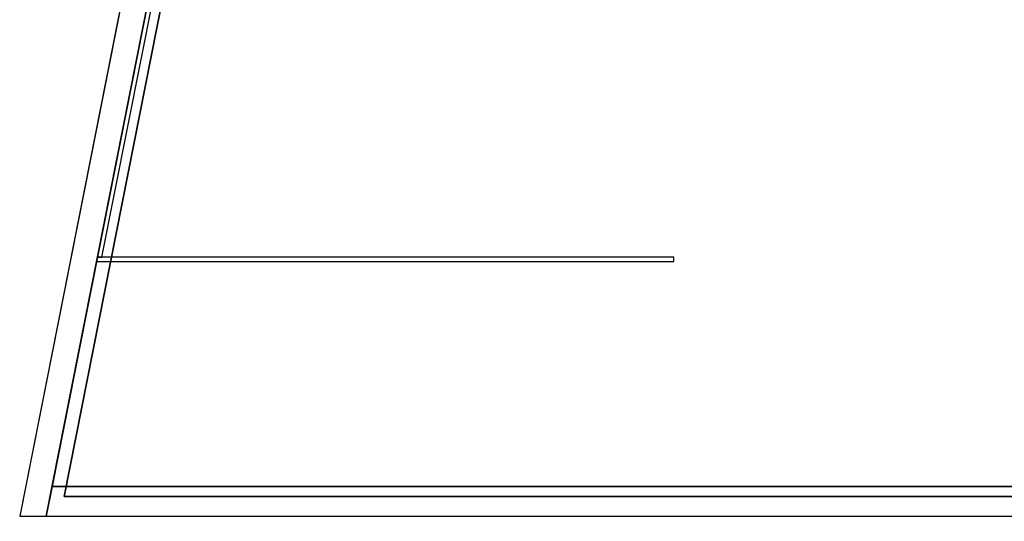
# Model space of a CAD drawing. Header units: metres. Extents: x 397.7 to 427.5, y 12.8 to 28.3.
# Tile 1 of 16: x 397.7 to 411.3, y 12.8 to 19.7. Entities that reach past the tile are written whole.
import ezdxf

# ---------------------------------------------------------------- set-up
doc = ezdxf.new("R2010")
doc.units = ezdxf.units.M
doc.layers.add('01_SUELOS', color=7, linetype='Continuous', lineweight=25, true_color=0x007f00)
doc.layers.add('A-WALL-____-MCUT', color=7, linetype='Continuous', lineweight=25)
doc.layers.add('A-WALL-____-OTLN', color=7, linetype='Continuous', lineweight=25)

# ---------------------------------------------------------------- blocks, each defined once
blk = doc.blocks.new('Family - Forjat P5-151942-09_CLI_AIRE_PSC')
at = {"layer": '01_SUELOS', "color": 9, "true_color": 0xaad4aa}
for p, q in [((2.965, 14.958), (0, 0)), ((0, 0), (2.965, 14.958)), ((0, 0), (25.418, 0)), ((25.418, 0), (0, 0))]:
    blk.add_line(p, q, dxfattribs=at)
blk = doc.blocks.new('Family - Evans PSC-156019-09_CLI_AIRE_PSC')
at = {"layer": 'A-WALL-____-MCUT', "color": 253, "true_color": 0xaaaaaa}
for p, q in [((0.081, 0.41), (0, 0)), ((26.328, 0.41), (0.081, 0.41)), ((0, 0), (26.243, 0))]:
    blk.add_line(p, q, dxfattribs=at)
at = {"layer": 'A-WALL-____-OTLN', "color": 253, "true_color": 0xaaaaaa}
for p, q in [((0.081, 0.41), (0, 0)), ((26.328, 0.41), (0.081, 0.41)), ((0, 0), (26.243, 0))]:
    blk.add_line(p, q, dxfattribs=at)
at = {"layer": 'A-WALL-____-OTLN', "color": 253, "lineweight": 18, "true_color": 0xaaaaaa}
blk.add_line((0, 0), (26.243, 0), dxfattribs=at)
blk = doc.blocks.new('Family - Paviment PSC-156093-09_CLI_AIRE_PSC')
at = {"layer": '01_SUELOS', "color": 9, "true_color": 0xaad4aa}
for p, q in [((2.904, 14.659), (0, 0)), ((0, 0), (2.904, 14.659)), ((0, 0), (25.91, 0)), ((25.91, 0), (0, 0))]:
    blk.add_line(p, q, dxfattribs=at)
blk = doc.blocks.new('Family - Evans PSC-156120-09_CLI_AIRE_PSC')
at = {"layer": 'A-WALL-____-MCUT', "color": 253, "true_color": 0xaaaaaa}
for p, q in [((7.986, 0.06), (0, 0.06)), ((0, 0.06), (0, 0)), ((7.974, 0), (7.986, 0.06)), ((0, 0), (7.913, 0)), ((7.913, 0), (7.97, 0)), ((7.97, 0), (7.974, 0))]:
    blk.add_line(p, q, dxfattribs=at)
at = {"layer": 'A-WALL-____-OTLN', "color": 253, "true_color": 0xaaaaaa}
for p, q in [((7.986, 0.06), (0, 0.06)), ((0, 0.06), (0, 0)), ((0, 0), (7.913, 0)), ((7.974, 0), (7.986, 0.06)), ((7.913, 0), (7.97, 0)), ((7.97, 0), (7.974, 0))]:
    blk.add_line(p, q, dxfattribs=at)
at = {"layer": 'A-WALL-____-OTLN', "color": 253, "lineweight": 18, "true_color": 0xaaaaaa}
blk.add_line((0, 0), (7.975, 0), dxfattribs=at)
blk = doc.blocks.new('Family - Evans PSC-156131-09_CLI_AIRE_PSC')
at = {"layer": 'A-WALL-____-MCUT', "color": 253, "true_color": 0xaaaaaa}
for p, q in [((8.877, 0.06), (-0.012, 0.06)), ((-0.012, 0.06), (0, 0)), ((0, 0), (8.888, 0)), ((8.888, 0), (8.877, 0.06))]:
    blk.add_line(p, q, dxfattribs=at)
at = {"layer": 'A-WALL-____-OTLN', "color": 253, "true_color": 0xaaaaaa}
for p, q in [((-0.012, 0.06), (0, 0)), ((8.877, 0.06), (-0.012, 0.06)), ((0, 0), (8.888, 0)), ((8.888, 0), (8.877, 0.06))]:
    blk.add_line(p, q, dxfattribs=at)
at = {"layer": 'A-WALL-____-OTLN', "color": 253, "lineweight": 18, "true_color": 0xaaaaaa}
blk.add_line((0, 0), (8.888, 0), dxfattribs=at)
blk = doc.blocks.new('Family - Façana nord-oest PSC-156133-09_CLI_AIRE_PSC')
at = {"layer": 'A-WALL-____-MCUT', "color": 253, "true_color": 0xaaaaaa}
for p, q in [((-0.071, 0.36), (0, 0)), ((15.617, 0.36), (-0.071, 0.36)), ((15.688, 0), (15.617, 0.36)), ((0, 0), (15.688, 0))]:
    blk.add_line(p, q, dxfattribs=at)
at = {"layer": 'A-WALL-____-OTLN', "color": 253, "true_color": 0xaaaaaa}
for p, q in [((-0.071, 0.36), (0, 0)), ((15.617, 0.36), (-0.071, 0.36)), ((15.688, 0), (15.617, 0.36)), ((0, 0), (15.688, 0))]:
    blk.add_line(p, q, dxfattribs=at)
at = {"layer": 'A-WALL-____-OTLN', "color": 253, "lineweight": 18, "true_color": 0xaaaaaa}
blk.add_line((0, 0), (15.688, 0), dxfattribs=at)
blk = doc.blocks.new('LONDR55-XX_ZZ-ARQ-CAA-M3D-Londres55_ifc-1-09_CLI_AIRE_PSC')
at = {"layer": '01_SUELOS', "color": 253, "lineweight": 18, "true_color": 0xaaaaaa}
for name, p in [('Family - Forjat P5-151942-09_CLI_AIRE_PSC', (398.295, 13.111)), ('Family - Paviment PSC-156093-09_CLI_AIRE_PSC', (398.129, 13.249))]:
    blk.add_blockref(name, p, dxfattribs=at)
at = {"layer": 'A-WALL-____-OTLN', "color": 253, "lineweight": 18, "true_color": 0xaaaaaa}
for name, p, rotation in [('Family - Façana nord-oest PSC-156133-09_CLI_AIRE_PSC', (400.729, 28.228), 258.7952290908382), ('Family - Evans PSC-156131-09_CLI_AIRE_PSC', (400.484, 25.139), 258.7952290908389), ('Family - Evans PSC-156120-09_CLI_AIRE_PSC', (406.731, 16.42), 180.0000560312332)]:
    blk.add_blockref(name, p, dxfattribs=dict(at, rotation=rotation))
blk.add_blockref('Family - Evans PSC-156019-09_CLI_AIRE_PSC', (398.048, 12.839), dxfattribs=at)

msp = doc.modelspace()

# ---------------------------------------------------------------- block references
at = {"lineweight": 5}
msp.add_blockref('LONDR55-XX_ZZ-ARQ-CAA-M3D-Londres55_ifc-1-09_CLI_AIRE_PSC', (0, 0), dxfattribs=at)

doc.saveas('drawing.dxf')
